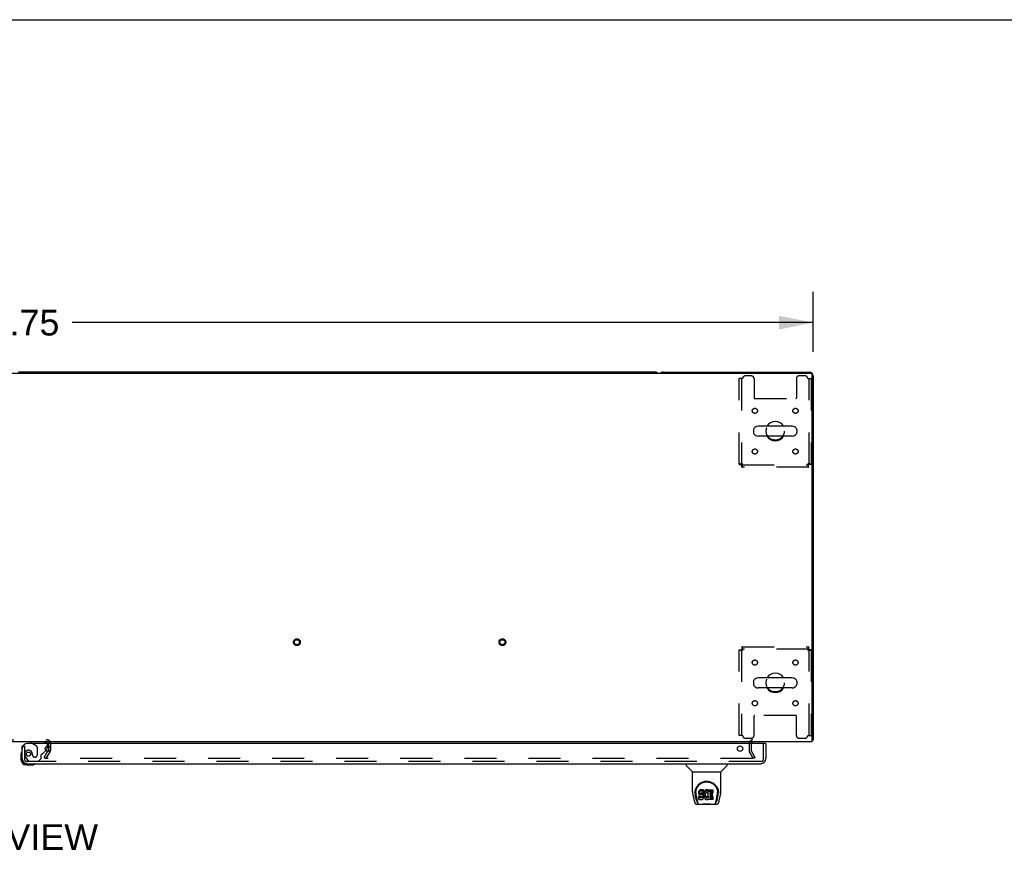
# Model space of a CAD drawing. Header units: inches. Extents: x 0 to 283, y 0 to 183.
# Tile 67 of 76: x 100 to 148, y 143 to 183. Entities that reach past the tile are written whole.
import ezdxf

# ---------------------------------------------------------------- set-up
doc = ezdxf.new("R2010")
doc.units = ezdxf.units.IN
doc.header["$LTSCALE"] = 15.583333
doc.header["$MEASUREMENT"] = 0
doc.linetypes.add('HIDDEN', pattern=[0.2, 0.1, -0.1])
doc.layers.get('0').update_dxf_attribs({"linetype": 'CONTINUOUS'})
for name, color, linetype in [('DEFAULT_2', 8, 'HIDDEN'), ('DIMENSIONS', 7, 'CONTINUOUS'), ('RIGHTHAND_DOOR_ASSEMBLY', 7, 'CONTINUOUS')]:
    doc.layers.add(name, color=color, linetype=linetype)
doc.styles.get("Standard").update_dxf_attribs({"font": 'arial.ttf'})
doc.dimstyles.new('DIMSTYLE_1', dxfattribs={"dimtxt": 1.25, "dimasz": 1.666667, "dimexe": 0.09, "dimexo": 0.07, "dimgap": 0.0375, "dimtad": 0, "dimtih": 1, "dimtoh": 1, "dimzin": 4, "dimdsep": 46, "dimtxsty": 'Standard', "dimblk": '_FILLED', "dimblk1": '_FILLED', "dimblk2": '_FILLED', "dimcen": 0.09, "dimadec": 3, "dimazin": 1, "dimtfac": 1, "dimtdec": 3, "dimtofl": 0, "dimtmove": 0, "dimatfit": 3, "dimldrblk": '_FILLED', "dimfxl": 0, "dimtolj": 1, "dimtzin": 4, "dimarcsym": 0})

# ---------------------------------------------------------------- blocks, each defined once
blk = doc.blocks.new('_FILLED')
at = {"color": 0, "linetype": 'ByBlock'}
blk.add_solid([(0, 0), (-1, 0.2), (-1, -0.2)], dxfattribs=at)
blk = doc.blocks.new('*D1')
at = {"layer": 'DIMENSIONS', "color": 2, "linetype": 'Continuous'}
for p, q in [((61.226, 167.163), (61.226, 170.09)), ((138.976, 167.163), (138.976, 170.09)), ((61.226, 168.59), (97.292, 168.59)), ((138.976, 168.59), (102.91, 168.59))]:
    blk.add_line(p, q, dxfattribs=at)
at = {"layer": 'DIMENSIONS', "color": 2, "linetype": 'Continuous', "xscale": 1.6666666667, "yscale": 1.6666666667, "zscale": 1.6666666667, "rotation": 180}
blk.add_blockref('_FILLED', (61.226, 168.59), dxfattribs=at)
at = {"layer": 'DIMENSIONS', "color": 2, "linetype": 'Continuous', "xscale": 1.6666666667, "yscale": 1.6666666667, "zscale": 1.6666666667}
blk.add_blockref('_FILLED', (138.976, 168.59), dxfattribs=at)
at = {"layer": 'DIMENSIONS', "color": 2, "linetype": 'Continuous', "insert": (100.101, 169.215), "char_height": 1.25, "width": 4.36803, "attachment_point": 2, "line_spacing_factor": 0.9}
blk.add_mtext('77.75', dxfattribs=at)

msp = doc.modelspace()

# ---------------------------------------------------------------- linework, layer by layer
at = {"color": 7, "linetype": 'Continuous'}
for p, q in [((0, 183.333), (283.333, 183.333)), ((131.287, 166.185), (100.29, 166.185)), ((137.953, 163.551), (136.29, 163.551)), ((136.068, 163.374), (136.068, 163.246)), ((137.953, 163.068), (136.29, 163.068)), ((138.176, 163.374), (138.176, 163.246)), ((136.068, 151.124), (136.068, 150.996)), ((137.953, 151.301), (136.29, 151.301)), ((138.176, 151.124), (138.176, 150.996)), ((137.953, 150.818), (136.29, 150.818)), ((138.924, 148.289), (138.976, 148.289)), ((138.935, 148.257), (138.924, 148.266))]:
    msp.add_line(p, q, dxfattribs=at)
at = {"color": 3, "linetype": 'Continuous'}
for p, q in [((61.338, 166.133), (138.864, 166.133)), ((131.665, 166.185), (138.787, 166.185)), ((138.924, 148.185), (138.924, 166.073)), ((138.976, 165.996), (138.976, 148.289)), ((138.924, 148.185), (61.278, 148.185)), ((101.747, 148.133), (101.747, 148.106)), ((101.747, 147.987), (101.747, 147.781))]:
    msp.add_line(p, q, dxfattribs=at)
for points in [[(138.935, 148.257), (138.937, 148.259), (138.939, 148.261), (138.941, 148.262), (138.944, 148.264), (138.947, 148.266), (138.95, 148.268), (138.953, 148.269), (138.959, 148.272)], [(138.959, 148.272), (138.962, 148.274), (138.964, 148.275), (138.967, 148.276), (138.969, 148.278), (138.971, 148.28), (138.973, 148.281), (138.974, 148.283), (138.975, 148.285), (138.975, 148.286), (138.976, 148.288), (138.976, 148.289)]]:
    msp.add_lwpolyline(points, dxfattribs=at)
at = {"color": 7, "linetype": 'Continuous'}
for centre, radius, start, end in [((131.287, 165.996), 0.189, 46.5797, 90), ((136.193, 163.374), 0.125, 146.8152, 180), ((136.29, 163.31), 0.241, 90, 146.8152), ((137.122, 163.31), 0.475, 30.5571, 149.4429), ((137.953, 163.31), 0.241, 33.1848, 90), ((138.051, 163.374), 0.125, 0, 33.1848), ((136.193, 163.246), 0.125, 180, 213.1848), ((136.29, 163.31), 0.241, 213.1848, 270), ((137.122, 163.31), 0.475, 210.5571, 329.4429), ((137.953, 163.31), 0.241, 270, 326.8152), ((138.051, 163.246), 0.125, 326.8152, 360), ((137.122, 151.06), 0.475, 30.5571, 149.4429), ((136.193, 151.124), 0.125, 146.8152, 180), ((136.193, 150.996), 0.125, 180, 213.1848), ((136.29, 151.06), 0.241, 90, 146.8152), ((137.953, 151.06), 0.241, 33.1848, 90), ((138.051, 151.124), 0.125, 0, 33.1848), ((138.051, 150.996), 0.125, 326.8152, 360), ((136.29, 151.06), 0.241, 213.1848, 270), ((137.122, 151.06), 0.475, 210.5571, 329.4429), ((137.953, 151.06), 0.241, 270, 326.8152)]:
    msp.add_arc(centre, radius, start, end, dxfattribs=at)
at = {"color": 3, "linetype": 'Continuous'}
for centre, radius, start, end in [((131.665, 165.996), 0.189, 90, 133.513), ((138.787, 165.996), 0.189, 0, 90), ((138.864, 166.073), 0.06, 0, 90), ((136.04, 148.1), 0.085, 90, 175.9511), ((138.787, 148.374), 0.189, 316.4873, 321.7194)]:
    msp.add_arc(centre, radius, start, end, dxfattribs=at)
at = {"layer": 'DEFAULT_2', "color": 8, "linetype": 'HIDDEN'}
for p, q in [((135.539, 165.872), (135.372, 165.872)), ((135.372, 161.694), (135.372, 165.872)), ((135.476, 165.872), (135.476, 161.694)), ((135.966, 165.997), (135.664, 165.997)), ((136.091, 165.872), (136.091, 164.927)), ((138.153, 165.872), (138.153, 164.927)), ((138.58, 165.997), (138.278, 165.997)), ((138.705, 165.872), (138.872, 165.872)), ((138.768, 161.694), (138.768, 165.872)), ((138.872, 165.872), (138.872, 161.694)), ((136.121, 164.897), (138.123, 164.897)), ((135.372, 161.694), (135.476, 161.694)), ((135.506, 161.664), (138.738, 161.664)), ((135.506, 161.56), (135.506, 161.664)), ((138.738, 161.56), (135.506, 161.56)), ((135.539, 161.727), (135.525, 161.722)), ((138.705, 161.727), (138.709, 161.713)), ((138.738, 161.56), (138.738, 161.664)), ((138.872, 161.694), (138.768, 161.694)), ((135.372, 152.676), (135.476, 152.676)), ((135.372, 148.497), (135.372, 152.676)), ((135.476, 152.676), (135.476, 148.497)), ((135.506, 152.81), (138.738, 152.81)), ((135.506, 152.81), (135.506, 152.706)), ((138.738, 152.706), (135.506, 152.706)), ((135.539, 152.643), (135.534, 152.657)), ((138.705, 152.643), (138.719, 152.648)), ((138.738, 152.81), (138.738, 152.706)), ((138.872, 152.676), (138.768, 152.676)), ((138.768, 148.497), (138.768, 152.676)), ((138.872, 152.676), (138.872, 148.497)), ((136.091, 148.497), (136.091, 149.442)), ((138.123, 149.472), (136.121, 149.472)), ((138.153, 148.497), (138.153, 149.442)), ((98.505, 148.289), (101.697, 148.289)), ((101.747, 148.106), (101.747, 147.987)), ((101.851, 148.135), (101.851, 147.781)), ((135.539, 148.497), (135.372, 148.497)), ((135.664, 148.372), (135.966, 148.372)), ((135.851, 148.1), (135.851, 147.781)), ((135.955, 148.1), (135.955, 147.781)), ((138.278, 148.372), (138.58, 148.372)), ((138.705, 148.497), (138.872, 148.497)), ((101.546, 147.424), (101.742, 147.764)), ((101.636, 147.372), (101.832, 147.712)), ((101.747, 147.987), (101.747, 147.781)), ((136.065, 147.372), (135.869, 147.712)), ((136.155, 147.424), (135.959, 147.764)), ((101.636, 147.372), (101.546, 147.424)), ((136.019, 147.372), (101.569, 147.372)), ((136.155, 147.424), (136.065, 147.372))]:
    msp.add_line(p, q, dxfattribs=at)
for points in [[(135.539, 161.727), (135.52, 161.725), (135.502, 161.722), (135.484, 161.72), (135.466, 161.717), (135.45, 161.715), (135.435, 161.713), (135.421, 161.71), (135.408, 161.708), (135.397, 161.706), (135.388, 161.703), (135.381, 161.701), (135.376, 161.699), (135.373, 161.696), (135.372, 161.694)], [(135.525, 161.722), (135.518, 161.72), (135.511, 161.717), (135.505, 161.715), (135.499, 161.713), (135.494, 161.71), (135.49, 161.708), (135.485, 161.706), (135.482, 161.703), (135.479, 161.701), (135.477, 161.699), (135.476, 161.696), (135.476, 161.694)], [(135.506, 161.664), (135.508, 161.664), (135.51, 161.665), (135.513, 161.667), (135.515, 161.67), (135.518, 161.674), (135.52, 161.678), (135.522, 161.682), (135.525, 161.688), (135.527, 161.693), (135.529, 161.7), (135.532, 161.706), (135.534, 161.713), (135.539, 161.727)], [(135.506, 161.56), (135.508, 161.561), (135.51, 161.564), (135.513, 161.569), (135.515, 161.576), (135.518, 161.585), (135.52, 161.596), (135.522, 161.609), (135.525, 161.623), (135.527, 161.638), (135.529, 161.654), (135.532, 161.672), (135.534, 161.69), (135.536, 161.708), (135.539, 161.727)], [(138.872, 161.694), (138.871, 161.696), (138.868, 161.699), (138.862, 161.701), (138.855, 161.703), (138.846, 161.706), (138.835, 161.708), (138.823, 161.71), (138.809, 161.713), (138.794, 161.715), (138.777, 161.717), (138.76, 161.72), (138.742, 161.722), (138.723, 161.725), (138.705, 161.727)], [(138.768, 161.694), (138.767, 161.696), (138.766, 161.699), (138.764, 161.701), (138.762, 161.703), (138.758, 161.706), (138.754, 161.708), (138.749, 161.71), (138.744, 161.713), (138.738, 161.715), (138.732, 161.717), (138.726, 161.72), (138.719, 161.722), (138.705, 161.727)], [(138.705, 161.727), (138.707, 161.708), (138.709, 161.69), (138.712, 161.672), (138.714, 161.654), (138.717, 161.638), (138.719, 161.623), (138.721, 161.609), (138.724, 161.596), (138.726, 161.585), (138.728, 161.576), (138.731, 161.569), (138.733, 161.564), (138.735, 161.561), (138.738, 161.56)], [(138.709, 161.713), (138.712, 161.706), (138.714, 161.7), (138.717, 161.693), (138.719, 161.688), (138.721, 161.682), (138.724, 161.678), (138.726, 161.674), (138.728, 161.67), (138.731, 161.667), (138.733, 161.665), (138.735, 161.664), (138.738, 161.664)], [(135.372, 152.676), (135.373, 152.674), (135.376, 152.671), (135.381, 152.669), (135.388, 152.666), (135.397, 152.664), (135.408, 152.662), (135.421, 152.659), (135.435, 152.657), (135.45, 152.655), (135.466, 152.652), (135.484, 152.65), (135.502, 152.648), (135.52, 152.645), (135.539, 152.643)], [(135.476, 152.676), (135.476, 152.674), (135.477, 152.671), (135.479, 152.669), (135.482, 152.666), (135.485, 152.664), (135.49, 152.662), (135.494, 152.659), (135.499, 152.657), (135.505, 152.655), (135.511, 152.652), (135.518, 152.65), (135.525, 152.648), (135.539, 152.643)], [(135.539, 152.643), (135.536, 152.662), (135.534, 152.68), (135.532, 152.698), (135.529, 152.715), (135.527, 152.732), (135.525, 152.747), (135.522, 152.761), (135.52, 152.773), (135.518, 152.784), (135.515, 152.793), (135.513, 152.801), (135.51, 152.806), (135.508, 152.809), (135.506, 152.81)], [(135.534, 152.657), (135.532, 152.664), (135.529, 152.67), (135.527, 152.676), (135.525, 152.682), (135.522, 152.687), (135.52, 152.692), (135.518, 152.696), (135.515, 152.7), (135.513, 152.702), (135.51, 152.704), (135.508, 152.705), (135.506, 152.706)], [(138.738, 152.81), (138.735, 152.809), (138.733, 152.806), (138.731, 152.801), (138.728, 152.793), (138.726, 152.784), (138.724, 152.773), (138.721, 152.761), (138.719, 152.747), (138.717, 152.732), (138.714, 152.715), (138.712, 152.698), (138.709, 152.68), (138.707, 152.662), (138.705, 152.643)], [(138.738, 152.706), (138.735, 152.705), (138.733, 152.704), (138.731, 152.702), (138.728, 152.7), (138.726, 152.696), (138.724, 152.692), (138.721, 152.687), (138.719, 152.682), (138.717, 152.676), (138.714, 152.67), (138.712, 152.664), (138.709, 152.657), (138.705, 152.643)], [(138.705, 152.643), (138.723, 152.645), (138.742, 152.648), (138.76, 152.65), (138.777, 152.652), (138.794, 152.655), (138.809, 152.657), (138.823, 152.659), (138.835, 152.662), (138.846, 152.664), (138.855, 152.666), (138.862, 152.669), (138.868, 152.671), (138.871, 152.674), (138.872, 152.676)], [(138.719, 152.648), (138.726, 152.65), (138.732, 152.652), (138.738, 152.655), (138.744, 152.657), (138.749, 152.659), (138.754, 152.662), (138.758, 152.664), (138.762, 152.666), (138.764, 152.669), (138.766, 152.671), (138.767, 152.674), (138.768, 152.676)], [(136.039, 147.39), (136.039, 147.388), (136.039, 147.386), (136.038, 147.384), (136.037, 147.382), (136.036, 147.381), (136.035, 147.379), (136.033, 147.377), (136.032, 147.376), (136.03, 147.375), (136.028, 147.374), (136.026, 147.373), (136.024, 147.373), (136.021, 147.372), (136.019, 147.372)], [(136.037, 147.397), (136.038, 147.396), (136.039, 147.394), (136.039, 147.392), (136.039, 147.39), (136.039, 147.39)]]:
    msp.add_lwpolyline(points, dxfattribs=at)
for centre, radius in [((136.132, 164.299), 0.125), ((138.111, 164.299), 0.125), ((137.122, 163.31), 0.438), ((136.132, 162.32), 0.125), ((138.111, 162.32), 0.125), ((113.844, 153.039), 0.164), ((113.844, 153.039), 0.124), ((123.844, 153.039), 0.164), ((123.844, 153.039), 0.124), ((136.132, 152.049), 0.125), ((138.111, 152.049), 0.125), ((137.122, 151.06), 0.438), ((136.132, 150.07), 0.125), ((138.111, 150.07), 0.125)]:
    msp.add_circle(centre, radius, dxfattribs=at)
for centre, radius, start, end in [((135.664, 165.872), 0.125, 90, 180), ((135.966, 165.872), 0.125, 0, 90), ((138.278, 165.872), 0.125, 90, 180), ((138.58, 165.872), 0.125, 0, 90), ((136.121, 164.927), 0.03, 180, 270), ((138.123, 164.927), 0.03, 270, 360), ((136.121, 149.442), 0.03, 90, 180), ((138.123, 149.442), 0.03, 0, 90), ((101.697, 148.135), 0.154, 0, 90), ((101.697, 148.135), 0.05, 0, 90), ((135.664, 148.497), 0.125, 180, 270), ((136.04, 148.1), 0.189, 90, 180), ((136.04, 148.1), 0.085, 175.9511, 180), ((135.966, 148.497), 0.125, 270, 360), ((138.278, 148.497), 0.125, 180, 270), ((138.58, 148.497), 0.125, 270, 360), ((101.714, 147.781), 0.033, 330, 360), ((101.714, 147.781), 0.137, 330, 360), ((135.988, 147.781), 0.137, 180, 210), ((135.988, 147.781), 0.033, 180, 210)]:
    msp.add_arc(centre, radius, start, end, dxfattribs=at)
at = {"layer": 'RIGHTHAND_DOOR_ASSEMBLY', "color": 3, "linetype": 'Continuous'}
for p, q in [((136.643, 148.106), (100.726, 148.106)), ((136.663, 148.106), (136.663, 147.373)), ((100.476, 147.373), (100.476, 147.981)), ((100.722, 147.127), (136.417, 147.127))]:
    msp.add_line(p, q, dxfattribs=at)
at = {"layer": 'RIGHTHAND_DOOR_ASSEMBLY', "color": 8, "linetype": 'HIDDEN'}
for p, q in [((101.548, 148.185), (100.918, 148.185)), ((100.987, 148.106), (101.156, 148.008)), ((136.559, 147.373), (136.559, 148.106)), ((100.58, 147.981), (100.509, 147.981)), ((100.58, 147.981), (100.58, 147.373)), ((101.206, 147.921), (101.206, 147.542)), ((101.456, 147.615), (101.618, 147.777)), ((101.705, 147.987), (101.705, 148.028)), ((100.654, 147.43), (100.756, 147.285)), ((136.417, 147.231), (100.722, 147.231)), ((100.82, 147.252), (101.272, 147.252)), ((100.977, 147.542), (100.977, 147.53)), ((101.108, 147.444), (101.075, 147.444)), ((101.272, 147.252), (101.398, 147.378)), ((101.398, 147.378), (101.398, 147.557))]:
    msp.add_line(p, q, dxfattribs=at)
at = {"layer": 'RIGHTHAND_DOOR_ASSEMBLY', "color": 7, "linetype": 'Continuous'}
for p, q in [((100.918, 148.185), (100.918, 148.146)), ((100.918, 148.146), (100.987, 148.106)), ((136.643, 148.106), (136.663, 148.106)), ((100.462, 147.722), (100.461, 147.715)), ((100.509, 147.981), (100.476, 147.981)), ((101.618, 147.777), (101.675, 147.835)), ((101.705, 147.905), (101.705, 147.987)), ((100.416, 147.586), (100.416, 147.33)), ((100.476, 147.373), (100.476, 147.33)), ((132.784, 147.127), (132.784, 147.064)), ((134.792, 147.127), (134.792, 147.064)), ((100.679, 147.067), (100.935, 147.067)), ((101.064, 147.112), (101.071, 147.114)), ((133.094, 146.739), (132.796, 147.037)), ((133.099, 146.733), (134.477, 146.733)), ((133.099, 145.761), (133.099, 146.733)), ((134.477, 145.762), (134.477, 146.733)), ((134.483, 146.739), (134.781, 147.037)), ((133.217, 145.707), (133.217, 145.706)), ((133.225, 145.793), (133.223, 145.729)), ((133.261, 145.719), (133.261, 145.696)), ((133.404, 145.765), (133.402, 145.741)), ((133.402, 145.674), (133.402, 145.741)), ((133.404, 145.698), (133.402, 145.674)), ((133.409, 145.788), (133.404, 145.765)), ((133.404, 145.698), (133.404, 145.765)), ((133.409, 145.721), (133.404, 145.698)), ((133.418, 145.811), (133.409, 145.788)), ((133.409, 145.721), (133.409, 145.788)), ((133.418, 145.744), (133.409, 145.721)), ((133.432, 145.83), (133.418, 145.811)), ((133.418, 145.744), (133.418, 145.811)), ((133.432, 145.764), (133.418, 145.744)), ((133.441, 145.838), (133.432, 145.83)), ((133.432, 145.764), (133.432, 145.83)), ((133.441, 145.772), (133.432, 145.764)), ((133.45, 145.845), (133.441, 145.838)), ((133.441, 145.772), (133.441, 145.838)), ((133.45, 145.778), (133.441, 145.772)), ((133.472, 145.855), (133.45, 145.845)), ((133.45, 145.778), (133.45, 145.845)), ((133.472, 145.788), (133.45, 145.778)), ((133.495, 145.862), (133.472, 145.855)), ((133.472, 145.788), (133.472, 145.855)), ((133.495, 145.795), (133.472, 145.788)), ((133.473, 145.663), (133.474, 145.678)), ((133.474, 145.678), (133.476, 145.693)), ((133.474, 145.655), (133.474, 145.678)), ((133.476, 145.693), (133.479, 145.699)), ((133.476, 145.648), (133.476, 145.693)), ((133.479, 145.699), (133.485, 145.704)), ((133.481, 145.642), (133.481, 145.701)), ((133.485, 145.704), (133.499, 145.709)), ((133.487, 145.704), (133.486, 145.705)), ((133.501, 145.7), (133.487, 145.704)), ((133.487, 145.637), (133.487, 145.704)), ((133.635, 145.862), (133.495, 145.862)), ((133.495, 145.795), (133.495, 145.862)), ((133.635, 145.795), (133.495, 145.795)), ((133.499, 145.709), (133.514, 145.71)), ((133.525, 145.701), (133.501, 145.7)), ((133.501, 145.633), (133.501, 145.7)), ((133.514, 145.71), (133.627, 145.71)), ((133.549, 145.7), (133.525, 145.701)), ((133.525, 145.634), (133.525, 145.701)), ((133.573, 145.695), (133.549, 145.7)), ((133.549, 145.633), (133.549, 145.7)), ((133.584, 145.69), (133.573, 145.695)), ((133.573, 145.628), (133.573, 145.695)), ((133.594, 145.683), (133.584, 145.69)), ((133.584, 145.623), (133.584, 145.69)), ((133.611, 145.666), (133.594, 145.683)), ((133.594, 145.616), (133.594, 145.683)), ((133.627, 145.71), (133.633, 145.71)), ((133.633, 145.71), (133.634, 145.716)), ((133.634, 145.716), (133.636, 145.729)), ((133.639, 145.698), (133.634, 145.654)), ((133.636, 145.819), (133.635, 145.862)), ((133.635, 145.795), (133.635, 145.862)), ((133.636, 145.752), (133.635, 145.795)), ((133.636, 145.752), (133.636, 145.819)), ((133.636, 145.729), (133.636, 145.752)), ((133.643, 145.72), (133.639, 145.698)), ((133.639, 145.631), (133.639, 145.698)), ((133.649, 145.741), (133.643, 145.72)), ((133.643, 145.653), (133.643, 145.72)), ((133.658, 145.762), (133.649, 145.741)), ((133.649, 145.674), (133.649, 145.741)), ((133.658, 145.695), (133.649, 145.674)), ((133.668, 145.781), (133.658, 145.762)), ((133.658, 145.695), (133.658, 145.762)), ((133.668, 145.715), (133.658, 145.695)), ((133.681, 145.8), (133.668, 145.781)), ((133.668, 145.715), (133.668, 145.781)), ((133.681, 145.733), (133.668, 145.715)), ((133.696, 145.816), (133.681, 145.8)), ((133.681, 145.733), (133.681, 145.8)), ((133.696, 145.749), (133.681, 145.733)), ((133.712, 145.832), (133.696, 145.816)), ((133.696, 145.749), (133.696, 145.816)), ((133.712, 145.765), (133.696, 145.749)), ((133.731, 145.845), (133.712, 145.832)), ((133.712, 145.765), (133.712, 145.832)), ((133.731, 145.778), (133.712, 145.765)), ((133.731, 145.677), (133.717, 145.654)), ((133.751, 145.853), (133.731, 145.845)), ((133.731, 145.778), (133.731, 145.845)), ((133.751, 145.787), (133.731, 145.778)), ((133.74, 145.687), (133.731, 145.677)), ((133.75, 145.695), (133.74, 145.687)), ((133.775, 145.705), (133.75, 145.695)), ((133.773, 145.858), (133.751, 145.853)), ((133.751, 145.787), (133.751, 145.853)), ((133.773, 145.791), (133.751, 145.787)), ((133.795, 145.86), (133.773, 145.858)), ((133.773, 145.791), (133.773, 145.858)), ((133.795, 145.794), (133.773, 145.791)), ((133.788, 145.709), (133.775, 145.705)), ((133.801, 145.708), (133.788, 145.709)), ((133.795, 145.86), (133.818, 145.86)), ((133.795, 145.794), (133.795, 145.86)), ((133.818, 145.793), (133.795, 145.794)), ((133.815, 145.705), (133.801, 145.708)), ((133.827, 145.7), (133.815, 145.705)), ((133.829, 145.858), (133.818, 145.86)), ((133.818, 145.793), (133.818, 145.86)), ((133.829, 145.792), (133.818, 145.793)), ((133.839, 145.855), (133.829, 145.858)), ((133.829, 145.792), (133.829, 145.858)), ((133.839, 145.788), (133.829, 145.792)), ((133.859, 145.771), (133.833, 145.703)), ((133.858, 145.843), (133.839, 145.855)), ((133.839, 145.788), (133.839, 145.855)), ((133.858, 145.776), (133.839, 145.788)), ((133.858, 145.843), (133.858, 145.776)), ((133.86, 145.839), (133.86, 145.776)), ((133.868, 145.86), (134.105, 145.86)), ((133.868, 145.468), (133.868, 145.86)), ((133.868, 145.793), (134.105, 145.793)), ((133.938, 145.705), (133.938, 145.638)), ((134.105, 145.71), (133.943, 145.71)), ((133.943, 145.7), (134.074, 145.7)), ((134.078, 145.556), (134.078, 145.696)), ((134.109, 145.714), (134.109, 145.855)), ((134.352, 145.793), (134.353, 145.729)), ((134.359, 145.706), (134.359, 145.707)), ((133.114, 145.618), (133.179, 145.313)), ((133.287, 145.341), (133.234, 145.611)), ((133.271, 145.598), (133.328, 145.305)), ((133.338, 145.237), (133.345, 145.237)), ((133.344, 145.241), (133.347, 145.232)), ((133.348, 145.231), (133.347, 145.232)), ((133.402, 145.674), (133.403, 145.65)), ((133.403, 145.65), (133.407, 145.627)), ((133.405, 145.388), (133.405, 145.53)), ((133.407, 145.627), (133.415, 145.605)), ((133.468, 145.535), (133.409, 145.535)), ((133.409, 145.468), (133.409, 145.535)), ((133.468, 145.468), (133.409, 145.468)), ((133.409, 145.384), (133.554, 145.384)), ((133.415, 145.605), (133.428, 145.584)), ((133.428, 145.584), (133.444, 145.567)), ((133.444, 145.567), (133.464, 145.554)), ((133.464, 145.554), (133.475, 145.55)), ((133.529, 145.535), (133.468, 145.535)), ((133.468, 145.468), (133.468, 145.535)), ((133.529, 145.469), (133.468, 145.468)), ((133.474, 145.655), (133.473, 145.663)), ((133.476, 145.648), (133.474, 145.655)), ((133.475, 145.55), (133.487, 145.548)), ((133.481, 145.642), (133.476, 145.648)), ((133.487, 145.637), (133.481, 145.642)), ((133.501, 145.633), (133.487, 145.637)), ((133.487, 145.548), (133.535, 145.547)), ((133.525, 145.634), (133.501, 145.633)), ((133.549, 145.633), (133.525, 145.634)), ((133.544, 145.537), (133.529, 145.535)), ((133.529, 145.469), (133.529, 145.535)), ((133.544, 145.47), (133.529, 145.469)), ((133.535, 145.547), (133.542, 145.547)), ((133.542, 145.547), (133.549, 145.544)), ((133.551, 145.54), (133.544, 145.537)), ((133.544, 145.47), (133.544, 145.537)), ((133.551, 145.473), (133.544, 145.47)), ((133.573, 145.628), (133.549, 145.633)), ((133.549, 145.544), (133.555, 145.54)), ((133.553, 145.542), (133.551, 145.54)), ((133.551, 145.473), (133.551, 145.54)), ((133.556, 145.479), (133.551, 145.473)), ((133.554, 145.384), (133.565, 145.385)), ((133.555, 145.54), (133.56, 145.534)), ((133.556, 145.479), (133.556, 145.538)), ((133.566, 145.491), (133.556, 145.479)), ((133.56, 145.534), (133.567, 145.52)), ((133.565, 145.385), (133.577, 145.389)), ((133.566, 145.491), (133.566, 145.522)), ((133.568, 145.497), (133.566, 145.491)), ((133.567, 145.52), (133.569, 145.505)), ((133.568, 145.497), (133.568, 145.51)), ((133.569, 145.505), (133.568, 145.497)), ((133.584, 145.623), (133.573, 145.628)), ((133.577, 145.389), (133.596, 145.403)), ((133.594, 145.616), (133.584, 145.623)), ((133.611, 145.599), (133.594, 145.616)), ((133.596, 145.403), (133.613, 145.42)), ((133.624, 145.646), (133.611, 145.666)), ((133.611, 145.599), (133.611, 145.666)), ((133.624, 145.579), (133.611, 145.599)), ((133.613, 145.42), (133.62, 145.43)), ((133.62, 145.43), (133.626, 145.441)), ((133.633, 145.624), (133.624, 145.646)), ((133.624, 145.579), (133.624, 145.646)), ((133.633, 145.557), (133.624, 145.579)), ((133.626, 145.441), (133.634, 145.463)), ((133.634, 145.62), (133.633, 145.624)), ((133.633, 145.557), (133.633, 145.624)), ((133.639, 145.534), (133.633, 145.557)), ((133.634, 145.587), (133.634, 145.654)), ((133.639, 145.631), (133.634, 145.587)), ((133.634, 145.587), (133.635, 145.565)), ((133.634, 145.463), (133.64, 145.486)), ((133.635, 145.565), (133.638, 145.542)), ((133.638, 145.542), (133.643, 145.521)), ((133.643, 145.653), (133.639, 145.631)), ((133.642, 145.51), (133.639, 145.534)), ((133.64, 145.486), (133.642, 145.51)), ((133.642, 145.51), (133.642, 145.525)), ((133.649, 145.674), (133.643, 145.653)), ((133.643, 145.521), (133.65, 145.499)), ((133.65, 145.499), (133.671, 145.46)), ((133.671, 145.46), (133.684, 145.442)), ((133.684, 145.442), (133.699, 145.425)), ((133.699, 145.425), (133.715, 145.41)), ((133.708, 145.629), (133.704, 145.602)), ((133.704, 145.602), (133.704, 145.575)), ((133.704, 145.575), (133.705, 145.562)), ((133.705, 145.562), (133.705, 145.602)), ((133.705, 145.562), (133.708, 145.549)), ((133.707, 145.622), (133.708, 145.616)), ((133.711, 145.642), (133.708, 145.629)), ((133.708, 145.616), (133.718, 145.591)), ((133.708, 145.549), (133.708, 145.616)), ((133.708, 145.549), (133.718, 145.525)), ((133.717, 145.654), (133.711, 145.642)), ((133.715, 145.41), (133.733, 145.396)), ((133.718, 145.591), (133.732, 145.568)), ((133.718, 145.525), (133.718, 145.591)), ((133.718, 145.525), (133.732, 145.501)), ((133.732, 145.568), (133.74, 145.558)), ((133.732, 145.501), (133.732, 145.568)), ((133.732, 145.501), (133.74, 145.491)), ((133.733, 145.396), (133.743, 145.391)), ((133.74, 145.558), (133.75, 145.549)), ((133.74, 145.491), (133.74, 145.558)), ((133.74, 145.491), (133.75, 145.483)), ((133.743, 145.391), (133.753, 145.388)), ((133.75, 145.549), (133.762, 145.542)), ((133.75, 145.483), (133.75, 145.549)), ((133.75, 145.483), (133.762, 145.475)), ((133.753, 145.388), (133.775, 145.382)), ((133.762, 145.542), (133.774, 145.537)), ((133.762, 145.475), (133.762, 145.542)), ((133.762, 145.475), (133.774, 145.47)), ((133.774, 145.537), (133.787, 145.535)), ((133.774, 145.47), (133.774, 145.537)), ((133.774, 145.47), (133.787, 145.468)), ((133.775, 145.382), (133.797, 145.379)), ((133.787, 145.535), (133.801, 145.534)), ((133.787, 145.468), (133.787, 145.535)), ((133.787, 145.468), (133.801, 145.468)), ((133.797, 145.379), (133.819, 145.383)), ((133.801, 145.534), (133.814, 145.536)), ((133.801, 145.468), (133.801, 145.534)), ((133.801, 145.468), (133.814, 145.469)), ((133.814, 145.536), (133.827, 145.54)), ((133.814, 145.469), (133.814, 145.536)), ((133.814, 145.469), (133.827, 145.474)), ((133.819, 145.383), (133.84, 145.389)), ((133.827, 145.54), (133.839, 145.546)), ((133.827, 145.474), (133.827, 145.54)), ((133.827, 145.474), (133.839, 145.479)), ((133.839, 145.546), (133.85, 145.553)), ((133.839, 145.479), (133.839, 145.546)), ((133.839, 145.479), (133.85, 145.486)), ((133.84, 145.389), (133.859, 145.401)), ((133.85, 145.553), (133.85, 145.486)), ((133.856, 145.552), (133.868, 145.535)), ((133.856, 145.485), (133.868, 145.468)), ((133.87, 145.401), (133.859, 145.401)), ((133.859, 145.401), (133.859, 145.401)), ((133.87, 145.388), (133.87, 145.401)), ((134.105, 145.384), (133.874, 145.384)), ((133.939, 145.547), (133.939, 145.469)), ((133.943, 145.633), (134.074, 145.633)), ((134.074, 145.551), (133.944, 145.551)), ((133.944, 145.532), (134.105, 145.532)), ((133.944, 145.465), (134.105, 145.465)), ((134.11, 145.388), (134.11, 145.527)), ((134.229, 145.232), (134.233, 145.241)), ((134.229, 145.231), (134.229, 145.232)), ((134.231, 145.237), (134.238, 145.237)), ((134.249, 145.305), (134.305, 145.595)), ((134.29, 145.341), (134.343, 145.611)), ((134.305, 145.595), (134.306, 145.599)), ((134.397, 145.313), (134.462, 145.618)), ((133.304, 145.158), (134.273, 145.158)), ((133.39, 145.158), (133.384, 145.158)), ((133.39, 145.158), (133.389, 145.158)), ((134.188, 145.158), (134.187, 145.158))]:
    msp.add_line(p, q, dxfattribs=at)
for points in [[(133.218, 145.719), (133.22, 145.761), (133.227, 145.81), (133.238, 145.857), (133.252, 145.901), (133.269, 145.943), (133.289, 145.983), (133.311, 146.02), (133.336, 146.055), (133.363, 146.087), (133.393, 146.118), (133.424, 146.146), (133.458, 146.172), (133.494, 146.195), (133.531, 146.216), (133.571, 146.234), (133.612, 146.249), (133.655, 146.261), (133.699, 146.27), (133.744, 146.275), (133.789, 146.277), (133.834, 146.275), (133.878, 146.27), (133.922, 146.261), (133.965, 146.249), (134.006, 146.234), (134.046, 146.216), (134.083, 146.195), (134.119, 146.171), (134.153, 146.146), (134.184, 146.117), (134.214, 146.087), (134.241, 146.054), (134.266, 146.019), (134.288, 145.982), (134.308, 145.942), (134.325, 145.901), (134.339, 145.856), (134.35, 145.809), (134.357, 145.76), (134.359, 145.719)], [(133.261, 145.719), (133.262, 145.739), (133.263, 145.764), (133.266, 145.788), (133.269, 145.812), (133.274, 145.835), (133.28, 145.858), (133.287, 145.881), (133.294, 145.903), (133.303, 145.925), (133.312, 145.946), (133.323, 145.966), (133.334, 145.986), (133.345, 146.004), (133.357, 146.023), (133.37, 146.04), (133.383, 146.056), (133.397, 146.072), (133.411, 146.087), (133.425, 146.101), (133.44, 146.115), (133.455, 146.128), (133.47, 146.139), (133.486, 146.151), (133.501, 146.161), (133.517, 146.171), (133.533, 146.18), (133.549, 146.189), (133.565, 146.196), (133.58, 146.204), (133.596, 146.21), (133.612, 146.216), (133.628, 146.221), (133.644, 146.226), (133.66, 146.231), (133.676, 146.234), (133.692, 146.237), (133.708, 146.24), (133.724, 146.242), (133.74, 146.244), (133.756, 146.245), (133.772, 146.246), (133.788, 146.246), (133.803, 146.246), (133.819, 146.245), (133.835, 146.244), (133.851, 146.243), (133.867, 146.24), (133.883, 146.238), (133.899, 146.235), (133.915, 146.231), (133.931, 146.227), (133.947, 146.222), (133.963, 146.217), (133.979, 146.211), (133.995, 146.204), (134.011, 146.197), (134.027, 146.189), (134.043, 146.181), (134.059, 146.172), (134.075, 146.162), (134.09, 146.151), (134.105, 146.14), (134.121, 146.128), (134.136, 146.116), (134.15, 146.102), (134.165, 146.088), (134.179, 146.073), (134.193, 146.057), (134.206, 146.04), (134.219, 146.023), (134.231, 146.005), (134.243, 145.986), (134.254, 145.966), (134.264, 145.946), (134.273, 145.925), (134.282, 145.904), (134.29, 145.881), (134.296, 145.859), (134.302, 145.836), (134.307, 145.812), (134.311, 145.788), (134.313, 145.764), (134.315, 145.74), (134.315, 145.719)], [(133.099, 145.761), (133.1, 145.729), (133.103, 145.689), (133.109, 145.649), (133.114, 145.618)], [(133.217, 145.707), (133.217, 145.711), (133.218, 145.719)], [(133.261, 145.696), (133.262, 145.68), (133.263, 145.652), (133.266, 145.624), (133.271, 145.598)], [(134.306, 145.599), (134.307, 145.602), (134.307, 145.605), (134.308, 145.608), (134.308, 145.611), (134.309, 145.614), (134.309, 145.618), (134.31, 145.621), (134.31, 145.625), (134.311, 145.628), (134.311, 145.632), (134.312, 145.636), (134.312, 145.639), (134.313, 145.643), (134.313, 145.647), (134.313, 145.652), (134.314, 145.656), (134.314, 145.66), (134.314, 145.665), (134.315, 145.669), (134.315, 145.674), (134.315, 145.679), (134.315, 145.684), (134.315, 145.689), (134.315, 145.694), (134.315, 145.719)], [(134.359, 145.719), (134.359, 145.712), (134.359, 145.707)], [(134.462, 145.618), (134.468, 145.648), (134.473, 145.688), (134.476, 145.728), (134.477, 145.762)], [(133.179, 145.313), (133.182, 145.3), (133.187, 145.281), (133.192, 145.265), (133.197, 145.25), (133.203, 145.236), (133.209, 145.224), (133.215, 145.212), (133.223, 145.202), (133.231, 145.192), (133.24, 145.183), (133.25, 145.175), (133.262, 145.169), (133.274, 145.163), (133.287, 145.16), (133.3, 145.158), (133.304, 145.158)], [(133.328, 145.305), (133.33, 145.294), (133.333, 145.28), (133.337, 145.267), (133.34, 145.254), (133.344, 145.241)], [(133.348, 145.231), (133.353, 145.218), (133.359, 145.206), (133.365, 145.195), (133.372, 145.186), (133.379, 145.178), (133.388, 145.171), (133.397, 145.165), (133.406, 145.161), (133.416, 145.159), (133.424, 145.158)], [(133.409, 145.535), (133.409, 145.535), (133.408, 145.535), (133.408, 145.534), (133.407, 145.534), (133.407, 145.534), (133.407, 145.534), (133.406, 145.534), (133.406, 145.533), (133.406, 145.533), (133.405, 145.532), (133.405, 145.532), (133.405, 145.531), (133.405, 145.531), (133.405, 145.53)], [(133.409, 145.468), (133.409, 145.468), (133.408, 145.468), (133.408, 145.468), (133.407, 145.467), (133.407, 145.467), (133.407, 145.467), (133.406, 145.467), (133.406, 145.466), (133.406, 145.466), (133.405, 145.466), (133.405, 145.465), (133.405, 145.465), (133.405, 145.464), (133.405, 145.463)], [(134.153, 145.158), (134.16, 145.159), (134.17, 145.161), (134.18, 145.165), (134.189, 145.171), (134.197, 145.178), (134.204, 145.186), (134.211, 145.195), (134.217, 145.206), (134.224, 145.218), (134.229, 145.231)], [(134.233, 145.241), (134.236, 145.254), (134.24, 145.267), (134.243, 145.28), (134.246, 145.294), (134.249, 145.305)], [(134.273, 145.158), (134.276, 145.158), (134.289, 145.16), (134.302, 145.163), (134.314, 145.168), (134.326, 145.175), (134.336, 145.183), (134.345, 145.192), (134.353, 145.201), (134.361, 145.212), (134.367, 145.223), (134.373, 145.236), (134.379, 145.249), (134.384, 145.264), (134.389, 145.281), (134.394, 145.3), (134.397, 145.313)], [(133.505, 145.158), (133.525, 145.159), (133.547, 145.16), (133.571, 145.163), (133.595, 145.165), (133.621, 145.168), (133.648, 145.171), (133.675, 145.174), (133.704, 145.176), (133.732, 145.178), (133.762, 145.179), (133.791, 145.179), (133.82, 145.179), (133.849, 145.178), (133.878, 145.176), (133.905, 145.173), (133.932, 145.171), (133.959, 145.168), (133.984, 145.165), (134.008, 145.162), (134.03, 145.16), (134.052, 145.159), (134.072, 145.158)], [(133.505, 145.158), (133.527, 145.159), (133.554, 145.161), (133.581, 145.163), (133.638, 145.169)], [(133.638, 145.169), (133.667, 145.172), (133.697, 145.174), (133.727, 145.176), (133.757, 145.177), (133.788, 145.177), (133.818, 145.177), (133.849, 145.176), (133.879, 145.174), (133.909, 145.172), (133.938, 145.169), (133.995, 145.163)], [(133.995, 145.163), (134.023, 145.161), (134.049, 145.159), (134.072, 145.158)]]:
    msp.add_lwpolyline(points, dxfattribs=at)
at = {"layer": 'RIGHTHAND_DOOR_ASSEMBLY', "color": 8, "linetype": 'HIDDEN'}
msp.add_circle((100.78, 147.594), 0.101, dxfattribs=at)
at = {"layer": 'RIGHTHAND_DOOR_ASSEMBLY', "color": 3, "linetype": 'Continuous'}
for centre in [(101.726, 147.856), (135.413, 147.856)]:
    msp.add_circle(centre, 0.133, dxfattribs=at)
for centre, radius, start, end in [((100.726, 147.856), 0.25, 90, 180), ((100.722, 147.373), 0.246, 180, 270), ((136.417, 147.373), 0.246, 270, 360)]:
    msp.add_arc(centre, radius, start, end, dxfattribs=at)
at = {"layer": 'RIGHTHAND_DOOR_ASSEMBLY', "color": 8, "linetype": 'HIDDEN'}
for centre, radius, start, end in [((101.548, 148.028), 0.157, 0, 90), ((100.78, 147.594), 0.187, 17.8482, 196.8439), ((100.584, 147.53), 0.393, 1.6599, 17.9298), ((101.106, 147.921), 0.1, 0, 59.908), ((101.386, 147.686), 0.1, 291.6096, 315), ((100.722, 147.373), 0.142, 180, 270), ((100.97, 147.651), 0.386, 196.8439, 215.1), ((100.82, 147.331), 0.079, 215.1, 270), ((101.075, 147.542), 0.098, 180, 270), ((101.108, 147.542), 0.098, 270, 360), ((101.437, 147.557), 0.039, 111.6096, 180), ((136.417, 147.373), 0.142, 270, 360)]:
    msp.add_arc(centre, radius, start, end, dxfattribs=at)
at = {"layer": 'RIGHTHAND_DOOR_ASSEMBLY', "color": 7, "linetype": 'Continuous'}
for centre, radius, start, end in [((100.666, 147.586), 0.25, 149.1101, 180), ((100.464, 147.707), 0.015, 96.3796, 149.1101), ((100.461, 147.707), 0.015, 0, 83.6204), ((101.605, 147.905), 0.1, 315, 360), ((100.679, 147.33), 0.263, 180, 270), ((100.679, 147.33), 0.203, 180, 270), ((101.056, 147.112), 0.015, 6.3796, 90), ((100.935, 147.317), 0.25, 270, 300.8899), ((101.056, 147.115), 0.015, 300.8899, 353.6204), ((132.824, 147.064), 0.0394, 180, 225), ((133.107, 146.753), 0.0197, 225, 262.5), ((134.469, 146.753), 0.0197, 277.5, 315), ((134.753, 147.064), 0.0394, 315, 360)]:
    msp.add_arc(centre, radius, start, end, dxfattribs=at)
for centre, major_axis, ratio, start_param, end_param in [((133.788, 145.719), (0, 0.565), 0.999848, 1.137008, 1.76365), ((133.829, 145.704), (0, 0.00448), 1, -3.557718, -1.937287), ((133.855, 145.839), (0, 0.00448), 1, -1.566905, -0.665444), ((133.855, 145.773), (0.00448, 0), 1, 0.003842, 0.905353), ((133.943, 145.705), (0, 0.00448), 1, 0, 1.570796), ((133.943, 145.705), (0, 0.00448), 1, -4.318348, -3.643774), ((133.943, 145.705), (0.00448, 0), 1, -2.072978, -1.570796), ((134.074, 145.696), (0, 0.00448), 1, -1.570796, 0), ((134.105, 145.855), (0, 0.00448), 1, -1.570796, 0), ((134.105, 145.789), (0, 0.00448), 1, -1.570796, 0), ((134.105, 145.714), (0, 0.00448), 1, -3.141593, -1.570796), ((133.788, 145.719), (0, 0.565), 0.999848, 4.519536, 5.145564), ((133.344, 145.591), (0.007, 0.354), 0.213027, -3.923008, -3.13761), ((133.409, 145.388), (0.00483, 0), 1, -3.141593, -1.570796), ((133.852, 145.55), (0, 0.00448), 1, 0, 0.651783), ((133.852, 145.483), (0, 0.00448), 1, 0, 0.651783), ((133.852, 145.55), (0.00448, 0), 1, 0.594971, 1.570796), ((133.852, 145.483), (0.00448, 0), 1, 0.594971, 1.570796), ((133.874, 145.388), (0, 0.00448), 1, -4.712389, -3.141593), ((133.943, 145.638), (0, 0.00448), 1, -4.712389, -3.141593), ((133.944, 145.547), (0, 0.00448), 1, 0, 1.570796), ((133.944, 145.536), (0, 0.00448), 1, -4.712389, -3.141593), ((133.944, 145.469), (0, 0.00448), 1, -4.712389, -3.141593), ((134.074, 145.629), (0, 0.00448), 1, -1.570796, 0), ((134.074, 145.556), (0, 0.00448), 1, -3.141593, -1.570796), ((134.105, 145.527), (0, 0.00448), 1, -1.570796, 0), ((134.105, 145.46), (0, 0.00448), 1, -1.570796, 0), ((134.105, 145.388), (0, 0.00448), 1, -3.141593, -1.570796), ((134.232, 145.591), (-0.007, 0.354), 0.213027, -3.145575, -2.360177)]:
    msp.add_ellipse(centre, major_axis=major_axis, ratio=ratio, start_param=start_param, end_param=end_param, dxfattribs=at)

# ---------------------------------------------------------------- texts
at = {"layer": 'DIMENSIONS', "color": 2, "linetype": 'Continuous', "insert": (99.902, 144.184), "char_height": 1.25, "width": 8.51766, "attachment_point": 2, "line_spacing_factor": 0.9}
msp.add_mtext('TOP VIEW', dxfattribs=at)

# ---------------------------------------------------------------- dimensions: what is measured, and where the dimension line sits
at = {"layer": 'DIMENSIONS', "color": 2, "linetype": 'Continuous'}
dim = msp.add_linear_dim(base=(61.226, 168.59), p1=(138.976, 170.16), p2=(61.226, 170.16), angle=180, dimstyle='DIMSTYLE_1', dxfattribs=at)
dim.commit()
dim.dimension.update_dxf_attribs({"geometry": '*D1', "text_midpoint": (100.105, 168.574), "dimtype": 160})

doc.saveas('drawing.dxf')
